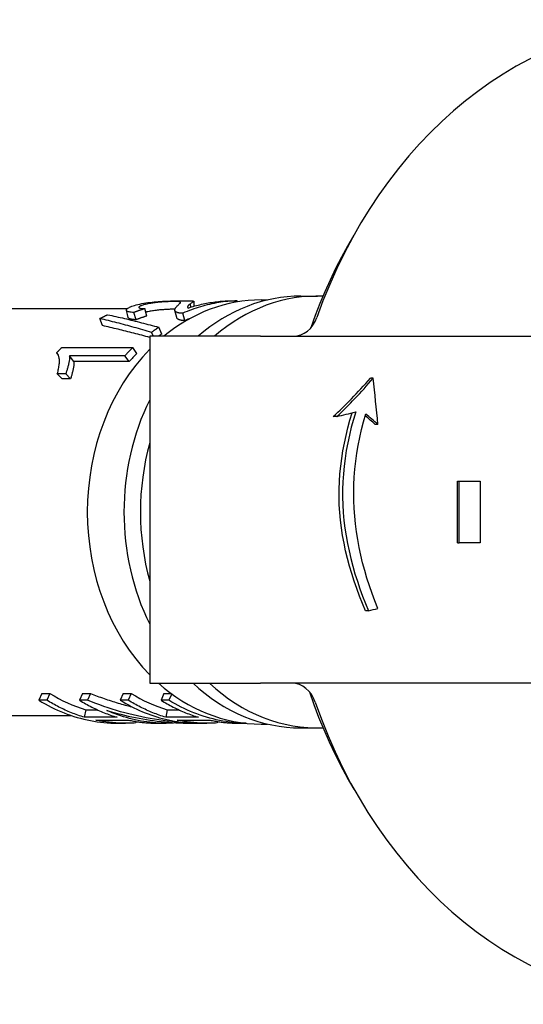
# Model space of a CAD drawing. Header units: millimetres. Extents: x 200 to 469, y 44 to 425.
# Tile 3 of 11: x 248 to 280, y 361 to 425. Entities that reach past the tile are written whole.
import ezdxf

# ---------------------------------------------------------------- set-up
doc = ezdxf.new("R2010")
doc.units = ezdxf.units.MM
doc.layers.add('Detail', color=2, linetype='Continuous')

msp = doc.modelspace()

# ---------------------------------------------------------------- linework, layer by layer
at = {"layer": 'Detail'}
for p, q in [((258.631, 406.63), (258.6, 406.85)), ((258.813, 407.011), (258.832, 406.69)), ((261.085, 407.041), (261.627, 407.041)), ((261.629, 406.964), (261.627, 407.041)), ((263.182, 407.095), (263.605, 407.095)), ((265.763, 407.345), (266.827, 407.345)), ((243.033, 406.545), (254.525, 406.545)), ((254.57, 405.951), (254.45, 406.423)), ((255.078, 405.811), (254.943, 406.283)), ((255.766, 406.053), (255.655, 406.534)), ((257.718, 405.951), (257.599, 406.414)), ((258.245, 405.762), (258.106, 406.233)), ((252.898, 405.43), (252.733, 405.888)), ((256.208, 404.745), (256.082, 404.993)), ((256.746, 404.888), (256.547, 405.326)), ((255.963, 404.745), (255.963, 382.245)), ((263.15, 404.745), (255.963, 404.745)), ((263.15, 404.745), (274.917, 404.745)), ((274.917, 404.745), (282.252, 404.745)), ((250.044, 403.516), (249.933, 403.671)), ((250.262, 404.009), (254.868, 404.009)), ((255.126, 403.62), (254.868, 404.009)), ((254.361, 403.478), (250.772, 403.478)), ((251.048, 403.108), (250.772, 403.478)), ((254.636, 403.108), (251.048, 403.108)), ((254.636, 403.108), (254.361, 403.478)), ((250.521, 402.314), (249.975, 402.314)), ((250.285, 401.987), (249.975, 402.314)), ((250.831, 401.987), (250.521, 402.314)), ((250.831, 401.987), (250.285, 401.987)), ((270.449, 402.017), (270.266, 402.017)), ((268.097, 399.539), (267.859, 399.539)), ((270.755, 399.027), (270.576, 399.027)), ((275.914, 391.345), (275.914, 395.345)), ((275.914, 395.345), (276.02, 395.345)), ((276.02, 395.345), (277.378, 395.345)), ((276.02, 391.345), (276.02, 395.345)), ((277.378, 395.345), (277.378, 391.345)), ((275.914, 391.345), (276.02, 391.345)), ((277.378, 391.345), (276.02, 391.345)), ((270.145, 386.939), (269.957, 386.939)), ((255.963, 382.245), (263.15, 382.245)), ((274.917, 382.245), (263.15, 382.245)), ((282.074, 382.245), (274.917, 382.245)), ((248.967, 381.584), (248.781, 381.138)), ((248.967, 381.584), (249.484, 381.584)), ((249.484, 381.584), (249.298, 381.138)), ((251.606, 381.584), (251.42, 381.138)), ((251.606, 381.584), (252.122, 381.584)), ((252.122, 381.584), (251.936, 381.138)), ((254.244, 381.584), (254.058, 381.138)), ((254.244, 381.584), (254.76, 381.584)), ((254.76, 381.584), (254.575, 381.138)), ((256.883, 381.584), (256.697, 381.138)), ((256.883, 381.584), (257.347, 381.584)), ((257.387, 381.555), (257.213, 381.138)), ((249.298, 381.138), (248.781, 381.138)), ((251.936, 381.138), (251.42, 381.138)), ((254.575, 381.138), (254.058, 381.138)), ((257.213, 381.138), (256.697, 381.138)), ((241.252, 380.145), (250.872, 380.145)), ((251.82, 380.524), (251.723, 380.038)), ((253.845, 380.038), (251.723, 380.038)), ((251.82, 380.524), (252.56, 380.524)), ((257.097, 380.524), (257, 380.038)), ((259.122, 380.038), (257, 380.038)), ((257.097, 380.524), (257.837, 380.524)), ((252.472, 379.847), (254.594, 379.847)), ((253.876, 379.645), (254.392, 379.645)), ((255.05, 379.762), (255.055, 379.669)), ((256.514, 379.645), (257.031, 379.645)), ((257.693, 379.679), (257.693, 379.669)), ((257.749, 379.847), (259.871, 379.847)), ((258.847, 379.645), (259.669, 379.645)), ((260.327, 379.762), (260.332, 379.669)), ((261.791, 379.645), (262.222, 379.645)), ((263.182, 379.595), (263.605, 379.595)), ((265.763, 379.345), (266.827, 379.345))]:
    msp.add_line(p, q, dxfattribs=at)
at = {"layer": 'Detail', "flags": 128}
for points in [[(266.431, 405.315), (266.716, 406.104), (267.019, 406.883), (267.34, 407.652), (267.678, 408.41), (268.035, 409.157), (268.408, 409.892), (268.799, 410.615), (269.206, 411.325)], [(254.943, 406.283), (254.851, 406.289), (254.769, 406.297), (254.696, 406.307), (254.632, 406.32), (254.578, 406.334), (254.533, 406.35), (254.498, 406.368), (254.472, 406.387), (254.455, 406.409), (254.448, 406.432), (254.451, 406.456), (254.463, 406.482), (254.484, 406.509), (254.514, 406.537), (254.554, 406.565), (254.603, 406.594), (254.661, 406.624), (254.728, 406.653), (254.804, 406.683), (254.89, 406.713), (254.985, 406.743), (255.089, 406.773), (255.203, 406.802), (255.326, 406.83)], [(255.776, 406.827), (255.7, 406.809), (255.63, 406.792), (255.566, 406.774), (255.508, 406.757), (255.457, 406.739), (255.411, 406.722), (255.372, 406.705), (255.339, 406.689), (255.311, 406.673), (255.29, 406.657), (255.275, 406.642), (255.266, 406.627), (255.263, 406.613), (255.266, 406.6), (255.276, 406.588), (255.293, 406.577), (255.316, 406.567), (255.345, 406.559), (255.381, 406.552), (255.423, 406.545), (255.471, 406.541), (255.526, 406.537), (255.588, 406.535), (255.655, 406.534)], [(255.326, 406.83), (255.455, 406.857), (255.586, 406.881), (255.717, 406.903), (255.849, 406.922), (255.981, 406.94), (256.115, 406.955), (256.248, 406.969), (256.383, 406.981), (256.518, 406.991), (256.653, 407), (256.789, 407.008), (256.926, 407.015), (257.06, 407.02), (257.191, 407.025), (257.319, 407.029), (257.442, 407.032), (257.561, 407.034), (257.677, 407.036), (257.789, 407.038), (257.896, 407.039), (258, 407.04), (258.1, 407.04), (258.197, 407.041), (258.289, 407.041)], [(257.592, 406.993), (257.535, 406.993), (257.475, 406.993), (257.413, 406.992), (257.348, 406.99), (257.281, 406.988), (257.212, 406.986), (257.14, 406.983), (257.065, 406.979), (256.988, 406.975), (256.909, 406.97), (256.827, 406.965), (256.743, 406.959), (256.658, 406.952), (256.574, 406.945), (256.491, 406.937), (256.408, 406.928), (256.326, 406.918), (256.245, 406.908), (256.165, 406.897), (256.085, 406.885), (256.007, 406.872), (255.929, 406.858), (255.852, 406.843), (255.776, 406.827)], [(257.743, 406.708), (257.783, 406.746), (257.818, 406.779), (257.85, 406.809), (257.878, 406.835), (257.903, 406.858), (257.923, 406.879), (257.938, 406.897), (257.95, 406.912), (257.958, 406.925), (257.961, 406.937), (257.961, 406.946), (257.956, 406.955), (257.947, 406.961), (257.934, 406.968), (257.917, 406.973), (257.896, 406.977), (257.872, 406.981), (257.844, 406.985), (257.811, 406.987), (257.775, 406.99), (257.735, 406.991), (257.691, 406.993), (257.643, 406.993), (257.592, 406.993)], [(261.627, 407.041), (261.477, 407.035), (261.327, 407.027), (261.178, 407.016), (261.028, 407.002), (260.879, 406.987), (260.73, 406.969), (260.581, 406.948), (260.432, 406.925), (260.284, 406.9), (260.136, 406.872), (259.988, 406.842), (259.84, 406.809), (259.693, 406.774), (259.546, 406.737), (259.4, 406.697), (259.254, 406.655), (259.109, 406.61), (258.964, 406.563), (258.819, 406.514), (258.676, 406.462), (258.532, 406.408), (258.39, 406.352), (258.248, 406.294), (258.106, 406.233)], [(258.289, 407.041), (258.356, 407.041), (258.418, 407.04), (258.476, 407.04), (258.529, 407.04), (258.577, 407.039), (258.622, 407.038), (258.661, 407.037), (258.696, 407.035), (258.727, 407.034), (258.753, 407.031), (258.774, 407.029), (258.79, 407.025), (258.802, 407.021), (258.81, 407.016), (258.813, 407.011), (258.811, 407.004), (258.804, 406.996), (258.791, 406.985), (258.773, 406.972), (258.749, 406.956), (258.72, 406.936), (258.686, 406.912), (258.646, 406.883), (258.6, 406.85)], [(258.6, 406.85), (258.573, 406.829), (258.548, 406.809), (258.526, 406.789), (258.505, 406.77), (258.487, 406.752), (258.47, 406.735), (258.456, 406.719), (258.444, 406.704), (258.434, 406.69), (258.427, 406.678), (258.421, 406.667), (258.417, 406.658), (258.415, 406.65), (258.413, 406.642), (258.413, 406.634), (258.413, 406.626), (258.414, 406.619), (258.417, 406.611), (258.42, 406.604), (258.424, 406.598), (258.429, 406.591), (258.435, 406.585), (258.442, 406.578), (258.449, 406.573)], [(258.449, 406.573), (258.557, 406.607), (258.665, 406.641), (258.773, 406.673), (258.881, 406.704), (258.99, 406.733), (259.098, 406.761), (259.207, 406.788), (259.317, 406.814), (259.426, 406.838), (259.536, 406.861), (259.646, 406.882), (259.756, 406.902), (259.866, 406.921), (259.976, 406.939), (260.087, 406.955), (260.197, 406.97), (260.308, 406.984), (260.419, 406.996), (260.53, 407.007), (260.64, 407.016), (260.752, 407.024), (260.863, 407.031), (260.974, 407.037), (261.085, 407.041)], [(252.733, 405.888), (252.754, 405.899), (252.775, 405.91), (252.795, 405.92), (252.816, 405.931), (252.836, 405.942), (252.857, 405.953), (252.878, 405.964), (252.898, 405.974), (252.919, 405.985), (252.94, 405.995), (252.961, 406.006), (252.981, 406.016), (253.002, 406.027), (253.023, 406.037), (253.044, 406.047), (253.065, 406.058), (253.086, 406.068), (253.106, 406.078), (253.127, 406.088), (253.148, 406.098), (253.169, 406.108), (253.19, 406.118), (253.211, 406.128), (253.232, 406.138)], [(253.232, 406.138), (253.368, 406.109), (253.505, 406.08), (253.641, 406.05), (253.778, 406.02), (253.915, 405.989), (254.052, 405.958), (254.189, 405.926), (254.327, 405.894), (254.464, 405.862), (254.602, 405.829), (254.74, 405.796), (254.878, 405.762), (255.016, 405.728), (255.154, 405.694), (255.293, 405.659), (255.432, 405.623), (255.57, 405.588), (255.709, 405.551), (255.849, 405.515), (255.988, 405.478), (256.128, 405.44), (256.267, 405.403), (256.407, 405.364), (256.547, 405.326)], [(255.655, 406.534), (255.625, 406.524), (255.595, 406.515), (255.566, 406.505), (255.536, 406.496), (255.506, 406.486), (255.476, 406.476), (255.446, 406.466), (255.417, 406.456), (255.387, 406.446), (255.357, 406.435), (255.327, 406.425), (255.298, 406.415), (255.268, 406.404), (255.238, 406.394), (255.209, 406.383), (255.179, 406.372), (255.15, 406.361), (255.12, 406.351), (255.09, 406.34), (255.061, 406.329), (255.031, 406.317), (255.002, 406.306), (254.973, 406.295), (254.943, 406.283)], [(255.849, 406.335), (255.842, 406.333), (255.836, 406.332), (255.83, 406.33), (255.824, 406.329), (255.818, 406.328), (255.811, 406.326), (255.805, 406.325), (255.799, 406.323), (255.793, 406.322), (255.787, 406.321), (255.782, 406.319), (255.776, 406.318), (255.77, 406.316), (255.764, 406.315), (255.759, 406.314), (255.753, 406.312), (255.747, 406.311), (255.742, 406.309), (255.736, 406.308), (255.731, 406.307), (255.725, 406.305), (255.72, 406.304), (255.714, 406.302), (255.709, 406.301)], [(257.601, 406.495), (257.544, 406.495), (257.485, 406.494), (257.423, 406.493), (257.36, 406.491), (257.294, 406.489), (257.226, 406.487), (257.155, 406.484), (257.082, 406.48), (257.008, 406.476), (256.931, 406.472), (256.851, 406.466), (256.77, 406.461), (256.688, 406.454), (256.608, 406.447), (256.528, 406.439), (256.449, 406.431), (256.371, 406.422), (256.294, 406.412), (256.217, 406.401), (256.142, 406.39), (256.067, 406.377), (255.993, 406.364), (255.921, 406.35), (255.849, 406.335)], [(257.788, 406.265), (257.759, 406.274), (257.733, 406.285), (257.709, 406.297), (257.687, 406.309), (257.667, 406.322), (257.65, 406.336), (257.635, 406.351), (257.623, 406.366), (257.612, 406.382), (257.605, 406.399), (257.599, 406.416), (257.596, 406.434), (257.595, 406.452), (257.597, 406.472), (257.601, 406.492), (257.607, 406.514), (257.615, 406.536), (257.626, 406.559), (257.64, 406.583), (257.655, 406.607), (257.674, 406.632), (257.694, 406.657), (257.717, 406.682), (257.743, 406.708)], [(258.106, 406.233), (258.089, 406.233), (258.072, 406.233), (258.056, 406.233), (258.04, 406.233), (258.024, 406.233), (258.009, 406.234), (257.993, 406.235), (257.979, 406.235), (257.964, 406.236), (257.95, 406.237), (257.936, 406.238), (257.923, 406.24), (257.91, 406.241), (257.897, 406.243), (257.885, 406.244), (257.873, 406.246), (257.861, 406.248), (257.849, 406.25), (257.838, 406.252), (257.828, 406.254), (257.817, 406.257), (257.807, 406.259), (257.797, 406.262), (257.788, 406.265)], [(256.082, 404.993), (255.941, 405.035), (255.799, 405.076), (255.658, 405.117), (255.517, 405.158), (255.376, 405.199), (255.235, 405.239), (255.095, 405.278), (254.954, 405.317), (254.814, 405.356), (254.674, 405.394), (254.535, 405.432), (254.395, 405.47), (254.256, 405.507), (254.116, 405.544), (253.977, 405.58), (253.838, 405.616), (253.7, 405.651), (253.561, 405.686), (253.423, 405.721), (253.285, 405.755), (253.147, 405.789), (253.009, 405.822), (252.871, 405.855), (252.733, 405.888)], [(255.078, 405.811), (255.039, 405.813), (255.001, 405.816), (254.965, 405.819), (254.931, 405.822), (254.898, 405.825), (254.867, 405.829), (254.837, 405.833), (254.809, 405.838), (254.782, 405.842), (254.757, 405.848), (254.734, 405.853), (254.712, 405.859), (254.691, 405.865), (254.672, 405.871), (254.655, 405.878), (254.639, 405.885), (254.625, 405.892), (254.613, 405.9), (254.602, 405.908), (254.592, 405.916), (254.584, 405.924), (254.578, 405.933), (254.573, 405.942), (254.57, 405.951)], [(255.766, 406.053), (255.737, 406.043), (255.708, 406.034), (255.679, 406.025), (255.651, 406.016), (255.622, 406.006), (255.593, 405.997), (255.564, 405.987), (255.535, 405.977), (255.507, 405.968), (255.478, 405.958), (255.449, 405.948), (255.42, 405.938), (255.392, 405.928), (255.363, 405.917), (255.335, 405.907), (255.306, 405.897), (255.277, 405.886), (255.249, 405.876), (255.22, 405.865), (255.192, 405.855), (255.163, 405.844), (255.135, 405.833), (255.106, 405.822), (255.078, 405.811)], [(257.924, 405.793), (257.91, 405.798), (257.895, 405.802), (257.882, 405.807), (257.869, 405.812), (257.856, 405.818), (257.844, 405.823), (257.832, 405.829), (257.821, 405.835), (257.811, 405.841), (257.801, 405.847), (257.792, 405.853), (257.783, 405.86), (257.774, 405.867), (257.767, 405.874), (257.759, 405.881), (257.753, 405.888), (257.746, 405.895), (257.741, 405.903), (257.736, 405.91), (257.731, 405.918), (257.727, 405.926), (257.724, 405.934), (257.721, 405.942), (257.718, 405.951)], [(258.245, 405.762), (258.228, 405.762), (258.211, 405.762), (258.195, 405.762), (258.179, 405.763), (258.163, 405.763), (258.147, 405.763), (258.132, 405.764), (258.117, 405.765), (258.103, 405.766), (258.089, 405.767), (258.075, 405.768), (258.061, 405.769), (258.048, 405.77), (258.035, 405.772), (258.023, 405.773), (258.01, 405.775), (257.998, 405.777), (257.987, 405.779), (257.976, 405.781), (257.965, 405.783), (257.954, 405.785), (257.944, 405.788), (257.934, 405.79), (257.924, 405.793)], [(255.963, 404.661), (255.834, 404.697), (255.705, 404.732), (255.576, 404.767), (255.447, 404.802), (255.318, 404.837), (255.189, 404.871), (255.061, 404.905), (254.933, 404.938), (254.805, 404.971), (254.676, 405.004), (254.549, 405.037), (254.421, 405.069), (254.293, 405.101), (254.166, 405.133), (254.038, 405.164), (253.911, 405.195), (253.784, 405.225), (253.657, 405.255), (253.53, 405.285), (253.404, 405.315), (253.277, 405.344), (253.151, 405.373), (253.024, 405.402), (252.898, 405.43)], [(256.547, 405.326), (256.528, 405.312), (256.508, 405.299), (256.488, 405.285), (256.469, 405.272), (256.449, 405.258), (256.43, 405.245), (256.41, 405.231), (256.391, 405.218), (256.371, 405.204), (256.352, 405.19), (256.333, 405.176), (256.313, 405.162), (256.294, 405.149), (256.274, 405.135), (256.255, 405.121), (256.236, 405.107), (256.217, 405.093), (256.197, 405.078), (256.178, 405.064), (256.159, 405.05), (256.14, 405.036), (256.121, 405.021), (256.101, 405.007), (256.082, 404.993)], [(249.933, 403.671), (249.946, 403.686), (249.96, 403.7), (249.973, 403.714), (249.987, 403.729), (250, 403.743), (250.014, 403.757), (250.028, 403.771), (250.041, 403.785), (250.055, 403.8), (250.069, 403.814), (250.082, 403.828), (250.096, 403.842), (250.11, 403.856), (250.124, 403.87), (250.137, 403.884), (250.151, 403.898), (250.165, 403.912), (250.179, 403.926), (250.193, 403.94), (250.207, 403.954), (250.22, 403.967), (250.234, 403.981), (250.248, 403.995), (250.262, 404.009)], [(249.975, 402.314), (249.999, 402.399), (250.02, 402.482), (250.039, 402.562), (250.056, 402.639), (250.071, 402.715), (250.083, 402.788), (250.094, 402.859), (250.101, 402.928), (250.107, 402.994), (250.11, 403.058), (250.111, 403.121), (250.11, 403.181), (250.106, 403.238), (250.1, 403.293), (250.093, 403.344), (250.083, 403.392), (250.072, 403.437), (250.058, 403.479), (250.042, 403.518), (250.025, 403.555), (250.005, 403.588), (249.983, 403.619), (249.959, 403.646), (249.933, 403.671)], [(254.868, 404.009), (254.847, 403.987), (254.825, 403.966), (254.803, 403.944), (254.782, 403.923), (254.76, 403.901), (254.739, 403.879), (254.718, 403.858), (254.696, 403.836), (254.675, 403.814), (254.654, 403.792), (254.632, 403.77), (254.611, 403.748), (254.59, 403.726), (254.569, 403.703), (254.548, 403.681), (254.527, 403.659), (254.506, 403.636), (254.485, 403.614), (254.464, 403.591), (254.443, 403.569), (254.423, 403.546), (254.402, 403.523), (254.381, 403.5), (254.361, 403.478)], [(250.772, 403.478), (250.774, 403.444), (250.775, 403.409), (250.774, 403.371), (250.772, 403.332), (250.768, 403.29), (250.763, 403.247), (250.756, 403.202), (250.749, 403.155), (250.74, 403.105), (250.729, 403.054), (250.718, 403), (250.705, 402.944), (250.692, 402.888), (250.678, 402.832), (250.664, 402.777), (250.649, 402.723), (250.635, 402.669), (250.619, 402.616), (250.604, 402.564), (250.588, 402.512), (250.572, 402.461), (250.555, 402.412), (250.538, 402.362), (250.521, 402.314)], [(251.048, 403.108), (251.051, 403.075), (251.053, 403.041), (251.053, 403.005), (251.052, 402.967), (251.05, 402.928), (251.046, 402.886), (251.041, 402.842), (251.035, 402.797), (251.027, 402.749), (251.018, 402.699), (251.008, 402.648), (250.997, 402.594), (250.985, 402.54), (250.973, 402.486), (250.961, 402.433), (250.948, 402.38), (250.935, 402.329), (250.921, 402.277), (250.907, 402.227), (250.893, 402.178), (250.878, 402.129), (250.862, 402.081), (250.847, 402.033), (250.831, 401.987)], [(269.957, 386.939), (269.756, 387.416), (269.565, 387.896), (269.385, 388.379), (269.216, 388.864), (269.058, 389.352), (268.913, 389.842), (268.781, 390.334), (268.662, 390.828), (268.557, 391.324), (268.466, 391.821), (268.39, 392.319), (268.329, 392.818), (268.283, 393.317), (268.252, 393.817), (268.238, 394.317), (268.239, 394.817), (268.257, 395.317), (268.291, 395.817), (268.34, 396.316), (268.404, 396.815), (268.484, 397.313), (268.577, 397.81), (268.685, 398.305), (268.806, 398.799), (268.941, 399.29), (269.089, 399.78)], [(269.311, 399.837), (269.162, 399.337), (269.027, 398.836), (268.905, 398.334), (268.797, 397.83), (268.704, 397.325), (268.626, 396.821), (268.563, 396.316), (268.515, 395.811), (268.482, 395.308), (268.465, 394.805), (268.464, 394.304), (268.478, 393.804), (268.508, 393.304), (268.554, 392.804), (268.614, 392.305), (268.688, 391.808), (268.777, 391.311), (268.879, 390.817), (268.995, 390.324), (269.124, 389.833), (269.266, 389.344), (269.42, 388.857), (269.585, 388.373), (269.761, 387.892), (269.948, 387.414), (270.145, 386.939)], [(270.746, 387.095), (270.554, 387.58), (270.373, 388.068), (270.203, 388.559), (270.044, 389.053), (269.898, 389.55), (269.764, 390.049), (269.643, 390.549), (269.536, 391.052), (269.442, 391.556), (269.363, 392.062), (269.298, 392.568), (269.247, 393.075), (269.211, 393.582), (269.19, 394.089), (269.185, 394.596), (269.195, 395.104), (269.221, 395.614), (269.262, 396.125), (269.318, 396.638), (269.389, 397.151), (269.475, 397.664), (269.575, 398.177), (269.691, 398.689), (269.82, 399.2), (269.963, 399.709)], [(252.122, 381.584), (252.232, 381.54), (252.342, 381.496), (252.452, 381.453), (252.563, 381.411), (252.673, 381.369), (252.784, 381.328), (252.896, 381.288), (253.007, 381.248), (253.119, 381.209), (253.231, 381.171), (253.343, 381.134), (253.456, 381.097), (253.568, 381.06), (253.681, 381.025), (253.794, 380.99), (253.908, 380.956), (254.021, 380.922), (254.135, 380.889), (254.249, 380.857), (254.363, 380.826), (254.477, 380.795), (254.592, 380.765), (254.706, 380.736), (254.821, 380.707)], [(269.206, 375.366), (268.78, 376.109), (268.372, 376.866), (267.984, 377.637), (267.614, 378.421), (267.263, 379.217), (266.932, 380.025), (266.621, 380.843), (266.33, 381.672)], [(248.781, 381.138), (248.979, 381.019), (249.178, 380.904), (249.379, 380.794), (249.582, 380.689), (249.786, 380.589), (249.992, 380.493), (250.2, 380.403), (250.409, 380.318), (250.619, 380.237), (250.83, 380.162), (251.043, 380.092), (251.257, 380.026), (251.472, 379.966), (251.687, 379.911), (251.904, 379.861), (252.121, 379.817), (252.339, 379.777), (252.557, 379.742), (252.776, 379.713), (252.996, 379.689), (253.216, 379.67), (253.436, 379.657), (253.656, 379.649), (253.876, 379.646)], [(251.723, 380.038), (251.618, 380.07), (251.514, 380.104), (251.409, 380.138), (251.305, 380.174), (251.202, 380.211), (251.098, 380.249), (250.995, 380.288), (250.892, 380.329), (250.79, 380.37), (250.688, 380.413), (250.586, 380.458), (250.484, 380.503), (250.383, 380.549), (250.282, 380.597), (250.182, 380.646), (250.082, 380.696), (249.983, 380.747), (249.883, 380.8), (249.785, 380.853), (249.686, 380.908), (249.589, 380.964), (249.491, 381.021), (249.394, 381.079), (249.298, 381.138)], [(251.42, 381.138), (251.516, 381.079), (251.613, 381.021), (251.711, 380.964), (251.809, 380.908), (251.907, 380.853), (252.006, 380.8), (252.105, 380.747), (252.204, 380.696), (252.304, 380.646), (252.405, 380.597), (252.505, 380.549), (252.607, 380.503), (252.708, 380.458), (252.81, 380.413), (252.912, 380.37), (253.014, 380.329), (253.117, 380.288), (253.22, 380.249), (253.324, 380.211), (253.428, 380.174), (253.532, 380.138), (253.636, 380.104), (253.74, 380.07), (253.845, 380.038)], [(258.529, 379.666), (258.247, 379.682), (257.965, 379.701), (257.683, 379.724), (257.402, 379.752), (257.121, 379.784), (256.84, 379.819), (256.56, 379.859), (256.281, 379.903), (256.002, 379.95), (255.724, 380.002), (255.446, 380.058), (255.17, 380.118), (254.894, 380.182), (254.62, 380.249), (254.346, 380.321), (254.073, 380.396), (253.802, 380.476), (253.531, 380.559), (253.262, 380.646), (252.994, 380.737), (252.728, 380.832), (252.462, 380.93), (252.198, 381.032), (251.936, 381.138)], [(254.058, 381.138), (254.232, 381.032), (254.408, 380.93), (254.585, 380.832), (254.763, 380.737), (254.942, 380.647), (255.123, 380.56), (255.305, 380.477), (255.488, 380.397), (255.672, 380.322), (255.858, 380.25), (256.044, 380.183), (256.231, 380.119), (256.419, 380.059), (256.608, 380.003), (256.798, 379.951), (256.988, 379.903), (257.179, 379.86), (257.371, 379.82), (257.563, 379.784), (257.755, 379.752), (257.948, 379.725), (258.142, 379.701), (258.335, 379.682), (258.529, 379.666)], [(257, 380.038), (256.895, 380.07), (256.791, 380.104), (256.686, 380.138), (256.582, 380.174), (256.478, 380.211), (256.375, 380.249), (256.272, 380.288), (256.169, 380.329), (256.067, 380.37), (255.964, 380.413), (255.863, 380.458), (255.761, 380.503), (255.66, 380.549), (255.559, 380.597), (255.459, 380.646), (255.359, 380.696), (255.26, 380.747), (255.16, 380.8), (255.062, 380.853), (254.963, 380.908), (254.865, 380.964), (254.768, 381.021), (254.671, 381.079), (254.575, 381.138)], [(256.697, 381.138), (256.793, 381.079), (256.89, 381.021), (256.988, 380.964), (257.086, 380.908), (257.184, 380.853), (257.283, 380.8), (257.382, 380.747), (257.481, 380.696), (257.581, 380.646), (257.682, 380.597), (257.782, 380.549), (257.883, 380.503), (257.985, 380.458), (258.087, 380.413), (258.189, 380.37), (258.291, 380.329), (258.394, 380.288), (258.497, 380.249), (258.601, 380.211), (258.704, 380.174), (258.808, 380.138), (258.913, 380.104), (259.017, 380.07), (259.122, 380.038)], [(262.218, 379.646), (262.001, 379.651), (261.785, 379.661), (261.569, 379.676), (261.353, 379.697), (261.137, 379.722), (260.922, 379.752), (260.707, 379.788), (260.493, 379.828), (260.28, 379.874), (260.067, 379.924), (259.856, 379.979), (259.645, 380.039), (259.435, 380.104), (259.226, 380.174), (259.018, 380.249), (258.812, 380.329), (258.607, 380.413), (258.403, 380.503), (258.2, 380.597), (258, 380.696), (257.8, 380.799), (257.603, 380.908), (257.407, 381.021), (257.213, 381.138)], [(257.693, 379.669), (257.502, 379.657), (257.311, 379.65), (257.119, 379.646), (256.928, 379.646), (256.736, 379.65), (256.545, 379.659), (256.354, 379.671), (256.163, 379.687), (255.972, 379.707), (255.781, 379.731), (255.591, 379.759), (255.401, 379.791), (255.212, 379.827), (255.023, 379.867), (254.835, 379.911), (254.648, 379.959), (254.461, 380.01), (254.275, 380.065), (254.09, 380.125), (253.905, 380.188), (253.722, 380.255), (253.539, 380.325), (253.358, 380.4), (253.177, 380.478)], [(253.177, 380.478), (253.407, 380.411), (253.638, 380.346), (253.869, 380.285), (254.102, 380.226), (254.335, 380.169), (254.568, 380.116), (254.803, 380.065), (255.037, 380.018), (255.273, 379.973), (255.509, 379.931), (255.745, 379.891), (255.982, 379.855), (256.219, 379.822), (256.457, 379.791), (256.695, 379.763), (256.933, 379.739), (257.172, 379.717), (257.411, 379.698), (257.65, 379.682), (257.889, 379.669), (258.128, 379.658), (258.368, 379.651), (258.607, 379.647), (258.847, 379.645)], [(255.055, 379.669), (254.947, 379.662), (254.839, 379.656), (254.731, 379.652), (254.623, 379.648), (254.515, 379.646), (254.407, 379.645), (254.299, 379.646), (254.191, 379.648), (254.083, 379.651), (253.975, 379.655), (253.867, 379.66), (253.759, 379.667), (253.651, 379.675), (253.544, 379.685), (253.436, 379.695), (253.328, 379.707), (253.221, 379.72), (253.113, 379.735), (253.006, 379.75), (252.899, 379.767), (252.792, 379.785), (252.685, 379.805), (252.578, 379.825), (252.472, 379.847)], [(254.594, 379.847), (254.673, 379.831), (254.753, 379.815), (254.832, 379.8), (254.912, 379.786), (254.991, 379.772), (255.071, 379.759), (255.151, 379.747), (255.231, 379.735), (255.311, 379.724), (255.391, 379.714), (255.471, 379.705), (255.551, 379.696), (255.631, 379.688), (255.711, 379.681), (255.791, 379.674), (255.871, 379.668), (255.952, 379.663), (256.032, 379.658), (256.112, 379.654), (256.193, 379.651), (256.273, 379.649), (256.354, 379.647), (256.434, 379.646), (256.514, 379.645)], [(260.332, 379.669), (260.224, 379.662), (260.116, 379.656), (260.008, 379.652), (259.9, 379.648), (259.792, 379.646), (259.684, 379.645), (259.576, 379.646), (259.468, 379.648), (259.36, 379.651), (259.252, 379.655), (259.144, 379.66), (259.036, 379.667), (258.928, 379.675), (258.82, 379.685), (258.713, 379.695), (258.605, 379.707), (258.498, 379.72), (258.39, 379.735), (258.283, 379.75), (258.176, 379.767), (258.069, 379.785), (257.962, 379.805), (257.855, 379.825), (257.749, 379.847)], [(259.871, 379.847), (259.95, 379.831), (260.03, 379.815), (260.109, 379.8), (260.189, 379.786), (260.268, 379.772), (260.348, 379.759), (260.428, 379.747), (260.508, 379.735), (260.587, 379.724), (260.667, 379.714), (260.748, 379.705), (260.828, 379.696), (260.908, 379.688), (260.988, 379.681), (261.068, 379.674), (261.148, 379.668), (261.229, 379.663), (261.309, 379.658), (261.389, 379.654), (261.47, 379.651), (261.55, 379.649), (261.631, 379.647), (261.711, 379.646), (261.791, 379.645)]]:
    msp.add_lwpolyline(points, dxfattribs=at)
at = {"layer": 'Detail'}
for centre, major_axis, ratio, start_param, end_param in [((290.816, 393.345), (0, 31.925), 0.819152, 0, 1.164741), ((266.827, 393.345), (0, 14), 0.819152, 6.250155, 6.902484), ((263.182, 393.345), (0, 13.75), 0.819152, 0, 0.593317), ((265.763, 393.345), (0, 14), 0.819152, 0, 0.619299), ((261.914, 393.345), (0, 13.2), 0.819152, 0.309128, 0.346159), ((265.286, 406.745), (0, -2), 0.819152, 0, 1.164741), ((261.991, 393.345), (0, -13.2), 0.819152, 3.648043, 3.66995), ((263.182, 393.345), (0, -13.75), 0.819152, 3.8372, 5.587578), ((261.914, 393.345), (0, -13.2), 0.819152, 3.820345, 3.879935), ((270.932, 410.772), (-8.635, -13.68), 0.289551, 0.811346, 1.070577), ((270.932, 410.772), (-8.862, -14.04), 0.289551, 0.84567, 1.091183), ((270.932, 328.887), (-8.004, 119.217), 0.046699, 5.338253, 5.369632), ((265.763, 393.345), (0, -14), 0.819152, 4.166132, 5.258646), ((270.932, 402.284), (9.734, 2.966), 0.188323, 4.360037, 4.488083), ((270.932, 392.738), (-9.2, 10.292), 0.313681, 5.068001, 5.149401), ((270.932, 392.738), (-8.964, 10.028), 0.313681, 5.087284, 5.155944), ((266.827, 393.345), (0, -14), 0.819152, 4.386247, 5.038531), ((270.932, 388.984), (9.738, 2.714), 0.175511, 4.582773, 4.644483), ((263.182, 393.345), (0, -13.75), 0.819152, 5.651905, 6.283185), ((265.763, 393.345), (0, -14), 0.819152, 5.627872, 6.283185), ((266.827, 393.345), (0, -14), 0.819152, 5.627872, 6.316215), ((265.182, 380.245), (0, 2), 0.819152, 5.108839, 6.283185), ((254.392, 393.345), (0, -13.2), 0.819152, 5.811978, 6.043038), ((259.669, 393.345), (0, -13.2), 0.819152, 5.811978, 6.043038), ((290.816, 393.345), (0, -31.925), 0.819152, 5.108839, 6.283185)]:
    msp.add_ellipse(centre, major_axis=major_axis, ratio=ratio, start_param=start_param, end_param=end_param, dxfattribs=at)

doc.saveas('drawing.dxf')
